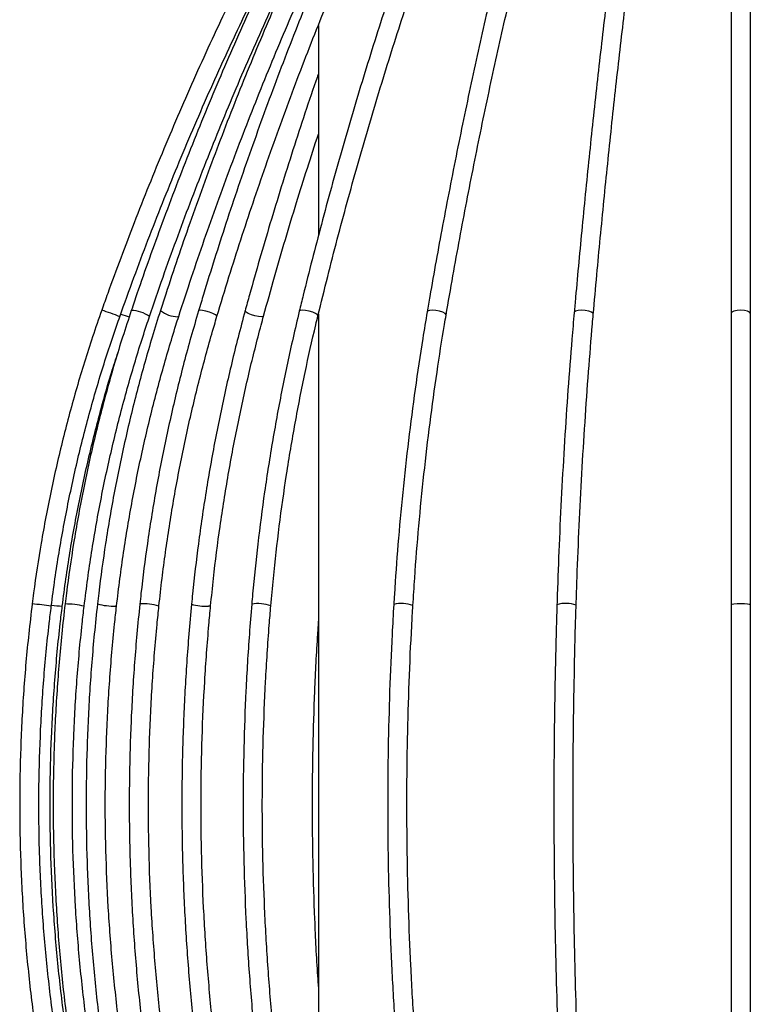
# Model space of a CAD drawing. Header units: millimetres. Extents: x -122 to 107, y -309 to 1637.
# Tile 3 of 13: x -122 to -8, y 105 to 259. Entities that reach past the tile are written whole.
import ezdxf

# ---------------------------------------------------------------- set-up
doc = ezdxf.new("R2010")
doc.units = ezdxf.units.MM

msp = doc.modelspace()

# ---------------------------------------------------------------- linework, layer by layer
at = {"color": 7, "linetype": 'Continuous', "lineweight": 25}
for p, q in [((-11.19, 485.09), (-11.19, 7.36)), ((-8.19, 7.36), (-8.19, 485.09)), ((-75.69, 257.66), (-75.69, 224.8)), ((-75.69, 212.62), (-75.69, 57.29)), ((-115.72, 166.98), (-115.72, 166.98)), ((-112.3, 166.98), (-112.3, 166.98))]:
    msp.add_line(p, q, dxfattribs=at)
at = {"color": 8, "linetype": 'Continuous', "lineweight": 25, "flags": 128}
for points in [[(-97.52, 212.23), (-97.53, 212.23), (-97.67, 212.19)], [(-91.55, 212.26), (-91.57, 212.33), (-91.78, 212.5), (-92.18, 212.69), (-92.7, 212.88), (-93.26, 213.04), (-93.78, 213.15), (-94.18, 213.19), (-94.39, 213.15), (-94.42, 213.12)], [(-84.61, 212.19), (-85.06, 212.23), (-85.61, 212.33), (-86.17, 212.5), (-86.66, 212.69), (-87, 212.88), (-87.15, 213.04), (-87.15, 213.09)], [(-84.26, 212.29), (-84.33, 212.23), (-84.61, 212.19)], [(-75.76, 212.34), (-75.84, 212.5), (-76.13, 212.69), (-76.58, 212.88), (-77.13, 213.04), (-77.7, 213.15), (-78.19, 213.19), (-78.53, 213.15), (-78.68, 213.04), (-78.68, 213.04)], [(-55.74, 212.44), (-55.74, 212.5), (-55.9, 212.69), (-56.26, 212.88), (-56.77, 213.04), (-57.34, 213.15), (-57.9, 213.19), (-58.35, 213.15), (-58.63, 213.04), (-58.7, 212.94)], [(-32.73, 212.56), (-32.77, 212.69), (-33.02, 212.88), (-33.45, 213.04), (-34, 213.15), (-34.58, 213.19), (-35.11, 213.15), (-35.5, 213.04), (-35.7, 212.88), (-35.72, 212.82)], [(-8.19, 212.69), (-8.31, 212.88), (-8.63, 213.04), (-9.12, 213.15), (-9.69, 213.19), (-10.27, 213.15), (-10.75, 213.04), (-11.08, 212.88), (-11.19, 212.69), (-11.19, 212.69)], [(-107.24, 166.99), (-107.24, 166.99), (-107.38, 166.97)], [(-92.54, 167.02), (-92.6, 166.99), (-92.88, 166.97)], [(-8.19, 167.16), (-8.31, 167.23), (-8.63, 167.29), (-9.12, 167.33), (-9.69, 167.35), (-10.27, 167.33), (-10.75, 167.29), (-11.08, 167.23), (-11.19, 167.16), (-11.19, 167.16)]]:
    msp.add_lwpolyline(points, dxfattribs=at)
at = {"color": 8, "linetype": 'Continuous', "lineweight": 25}
for centre, radius, start, end in [((-115.98, 190.61), 23.48, 66.7994, 74.1196), ((-103.33, 221.26), 9.26, 249.4044, 258.3156), ((-105.1, 207.99), 5.19, 54.488, 88.1102), ((-97.56, 216.8), 4.61, 232.3132, 268.6198), ((-127.06, 102.31), 65.37, 81.5378, 84.1675), ((-114.57, 186.45), 19.5, 261.5877, 266.6083), ((-115.4, 153.64), 13.69, 76.8981, 89.4751), ((-107.33, 178.83), 11.86, 255.9125, 269.7644), ((-102.93, 159.43), 7.92, 73.0198, 94.8656), ((-93.37, 173.76), 6.8, 251.5671, 274.1185), ((-85.09, 161.65), 5.73, 69.9159, 100.2524), ((-62.71, 162.42), 4.98, 69.013, 104.0596), ((-37.05, 162.92), 4.5, 68.7132, 107.6982)]:
    msp.add_arc(centre, radius, start, end, dxfattribs=at)
at = {"color": 7, "linetype": 'Continuous', "lineweight": 25}
for points, knots in [([(-41.43, 341.38), (-42.73, 339.61), (-46.47, 334.5), (-52.48, 325.9), (-59.36, 315.52), (-65.98, 304.97), (-72.32, 294.25), (-78.4, 283.38), (-84.19, 272.35), (-89.71, 261.18), (-94.94, 249.88), (-99.88, 238.44), (-104.45, 227.09), (-107.62, 218.65), (-109.25, 214.07), (-109.56, 213.19)], [0, 0, 0, 0, 0.045056, 0.130539, 0.216023, 0.301507, 0.386992, 0.472476, 0.55796, 0.643445, 0.728929, 0.814414, 0.899898, 0.980884, 1, 1, 1, 1]), ([(-40.02, 341.35), (-41.25, 339.58), (-44.82, 334.47), (-50.54, 325.87), (-57.1, 315.49), (-63.41, 304.94), (-69.46, 294.22), (-75.24, 283.34), (-80.77, 272.32), (-86.02, 261.15), (-91.01, 249.84), (-95.72, 238.41), (-100.07, 227.05), (-103.09, 218.61), (-104.64, 214.04), (-104.93, 213.17)], [0, 0, 0, 0, 0.045057, 0.130549, 0.216043, 0.301538, 0.387033, 0.472529, 0.558024, 0.64352, 0.729017, 0.814514, 0.900011, 0.98101, 1, 1, 1, 1]), ([(-36.8, 341.28), (-37.89, 339.52), (-41.06, 334.4), (-46.14, 325.8), (-51.97, 315.42), (-57.57, 304.86), (-62.94, 294.14), (-68.08, 283.26), (-72.98, 272.24), (-77.65, 261.06), (-82.07, 249.76), (-86.25, 238.32), (-90.12, 226.96), (-92.79, 218.54), (-94.16, 213.97), (-94.42, 213.12)], [0, 0, 0, 0, 0.045058, 0.130578, 0.216099, 0.301622, 0.387145, 0.472668, 0.558192, 0.643717, 0.729242, 0.814768, 0.900293, 0.98132, 1, 1, 1, 1]), ([(-31.97, 341.16), (-32.86, 339.4), (-35.43, 334.29), (-39.55, 325.68), (-44.28, 315.3), (-48.82, 304.74), (-53.17, 294.01), (-57.34, 283.13), (-61.31, 272.1), (-65.1, 260.93), (-68.69, 249.62), (-72.08, 238.18), (-75.21, 226.82), (-77.37, 218.42), (-78.48, 213.88), (-78.68, 213.04)], [0, 0, 0, 0, 0.04506, 0.130628, 0.216197, 0.301767, 0.387335, 0.472904, 0.558472, 0.644039, 0.729606, 0.815172, 0.900738, 0.981801, 1, 1, 1, 1]), ([(-25.84, 340.99), (-26.47, 339.23), (-28.28, 334.11), (-31.18, 325.51), (-34.5, 315.12), (-37.7, 304.56), (-40.76, 293.84), (-43.69, 282.96), (-46.49, 271.93), (-49.15, 260.75), (-51.68, 249.44), (-54.06, 238), (-56.27, 226.65), (-57.78, 218.27), (-58.56, 213.75), (-58.7, 212.94)], [0, 0, 0, 0, 0.04506, 0.130685, 0.216308, 0.301928, 0.387545, 0.473159, 0.558771, 0.64438, 0.729986, 0.815591, 0.901193, 0.982288, 1, 1, 1, 1]), ([(-55.74, 212.44), (-55.38, 214.49), (-54.35, 220.43), (-52.54, 230.19), (-50.25, 241.67), (-47.82, 253.02), (-45.26, 264.24), (-42.56, 275.32), (-39.72, 286.26), (-36.75, 297.04), (-33.65, 307.65), (-30.42, 318.11), (-27.12, 328.2), (-24.63, 335.45), (-23.26, 339.29), (-23.02, 339.98)], [0, 0, 0, 0, 0.04506, 0.130687, 0.216315, 0.30194, 0.387564, 0.473184, 0.558803, 0.644418, 0.730031, 0.815641, 0.901248, 0.982345, 1, 1, 1, 1]), ([(-18.78, 340.76), (-19.1, 338.99), (-20.03, 333.89), (-21.53, 325.29), (-23.24, 314.91), (-24.89, 304.35), (-26.47, 293.64), (-27.98, 282.76), (-29.43, 271.74), (-30.8, 260.57), (-32.1, 249.27), (-33.33, 237.84), (-34.47, 226.49), (-35.25, 218.12), (-35.65, 213.62), (-35.72, 212.82)], [0, 0, 0, 0, 0.0450591, 0.130706, 0.2163504, 0.3019905, 0.3876268, 0.4732594, 0.5588888, 0.6445152, 0.7301389, 0.8157602, 0.9013792, 0.9824896, 1, 1, 1, 1]), ([(-32.73, 212.56), (-32.55, 214.61), (-32.02, 220.56), (-31.08, 230.33), (-29.9, 241.81), (-28.64, 253.17), (-27.32, 264.4), (-25.92, 275.49), (-24.46, 286.43), (-22.92, 297.21), (-21.32, 307.84), (-19.65, 318.3), (-17.95, 328.4), (-16.66, 335.67), (-15.95, 339.52), (-15.83, 340.21)], [0, 0, 0, 0, 0.045058, 0.13067, 0.216282, 0.301891, 0.387499, 0.473103, 0.558705, 0.644304, 0.7299, 0.815492, 0.90108, 0.982157, 1, 1, 1, 1]), ([(-91.55, 212.26), (-90.93, 214.31), (-89.12, 220.25), (-85.94, 230.01), (-81.94, 241.48), (-77.68, 252.84), (-73.18, 264.05), (-68.44, 275.13), (-63.47, 286.07), (-58.26, 296.85), (-52.83, 307.47), (-47.16, 317.92), (-41.38, 328.02), (-37.03, 335.24), (-34.66, 339.04), (-34.25, 339.69)], [0, 0, 0, 0, 0.045058, 0.130758, 0.21646, 0.302162, 0.387865, 0.473567, 0.55927, 0.644974, 0.730678, 0.816382, 0.902087, 0.983284, 1, 1, 1, 1]), ([(-75.76, 212.34), (-75.26, 214.38), (-73.8, 220.33), (-71.22, 230.09), (-67.97, 241.56), (-64.52, 252.91), (-60.87, 264.13), (-57.03, 275.21), (-53, 286.14), (-48.78, 296.92), (-44.38, 307.54), (-39.79, 317.99), (-35.1, 328.08), (-31.57, 335.32), (-29.64, 339.14), (-29.3, 339.81)], [0, 0, 0, 0, 0.045059, 0.130721, 0.216383, 0.302045, 0.387706, 0.473367, 0.559026, 0.644685, 0.730344, 0.816002, 0.901659, 0.98281, 1, 1, 1, 1]), ([(-102.09, 212.21), (-101.39, 214.26), (-99.36, 220.2), (-95.78, 229.96), (-91.26, 241.44), (-86.47, 252.79), (-81.4, 264.01), (-76.06, 275.09), (-70.46, 286.03), (-64.59, 296.81), (-58.47, 307.43), (-52.08, 317.88), (-45.91, 327.48), (-41.77, 333.52), (-39.93, 336.2)], [0, 0, 0, 0, 0.046412, 0.134722, 0.223034, 0.311345, 0.399657, 0.48797, 0.576282, 0.664595, 0.752908, 0.841222, 0.929536, 1, 1, 1, 1]), ([(-97.52, 212.23), (-96.86, 214.28), (-94.92, 220.22), (-91.52, 229.98), (-87.22, 241.46), (-82.66, 252.81), (-77.84, 264.03), (-72.76, 275.11), (-67.42, 286.04), (-62.8, 295.05), (-59.86, 300.36), (-58.88, 302.14)], [0, 0, 0, 0, 0.0654721, 0.190026, 0.3145825, 0.4391394, 0.5636968, 0.6882548, 0.8128134, 0.9373726, 1, 1, 1, 1]), ([(-106.73, 212.19), (-106, 214.24), (-103.87, 220.18), (-100.11, 229.94), (-95.37, 241.42), (-90.34, 252.77), (-85, 263.98), (-81.2, 271.64), (-79.11, 275.52), (-78.99, 275.76)], [0, 0, 0, 0, 0.093995, 0.272871, 0.451751, 0.630632, 0.809512, 0.988392, 1, 1, 1, 1]), ([(-75.96, 275.18), (-76.43, 274.2), (-78.65, 269.56), (-82.38, 261.11), (-87.14, 249.81), (-91.62, 238.37), (-95.76, 227.01), (-98.63, 218.58), (-100.1, 214.01), (-100.38, 213.15)], [0, 0, 0, 0, 0.048685, 0.232763, 0.416842, 0.600922, 0.785003, 0.9594, 1, 1, 1, 1]), ([(-75.69, 250.11), (-75.75, 249.97), (-77.15, 246.05), (-79.69, 238.24), (-83.24, 226.9), (-85.67, 218.48), (-86.92, 213.93), (-87.15, 213.09)], [0, 0, 0, 0, 0.012233, 0.324509, 0.636785, 0.932632, 1, 1, 1, 1]), ([(-84.26, 212.29), (-83.69, 214.34), (-82.04, 220.29), (-79.23, 229.79), (-76.85, 237.16), (-75.69, 240.72)], [0, 0, 0, 0, 0.213915, 0.620686, 1, 1, 1, 1]), ([(-109.56, 213.19), (-110.04, 211.81), (-111.43, 207.81), (-113.5, 201.12), (-115.66, 193.1), (-117.52, 185), (-119.04, 176.98), (-119.94, 171.09), (-120.35, 167.91), (-120.42, 167.35)], [0, 0, 0, 0, 0.092924, 0.268907, 0.444897, 0.620887, 0.796877, 0.963609, 1, 1, 1, 1]), ([(-104.93, 213.17), (-105.39, 211.79), (-106.71, 207.79), (-108.69, 201.1), (-110.75, 193.08), (-112.52, 184.98), (-113.97, 176.96), (-114.82, 171.07), (-115.21, 167.9), (-115.28, 167.34)], [0, 0, 0, 0, 0.0929255, 0.2689786, 0.4450401, 0.6211031, 0.7971673, 0.9639719, 1, 1, 1, 1]), ([(-100.38, 213.15), (-100.82, 211.77), (-102.07, 207.77), (-103.95, 201.08), (-105.91, 193.06), (-107.6, 184.96), (-108.98, 176.93), (-109.79, 171.05), (-110.16, 167.89), (-110.22, 167.33)], [0, 0, 0, 0, 0.092927, 0.269047, 0.445176, 0.621307, 0.797439, 0.96431, 1, 1, 1, 1]), ([(-107.24, 166.99), (-107.07, 168.42), (-106.57, 172.58), (-105.54, 179.43), (-104.04, 187.51), (-102.26, 195.52), (-100.24, 203.31), (-98.6, 208.86), (-97.67, 211.78), (-97.52, 212.23)], [0, 0, 0, 0, 0.092926, 0.269973, 0.447027, 0.624082, 0.801138, 0.968884, 1, 1, 1, 1]), ([(-94.42, 213.12), (-94.83, 211.74), (-96, 207.74), (-97.75, 201.05), (-99.58, 193.03), (-101.16, 184.93), (-102.44, 176.9), (-103.2, 171.02), (-103.54, 167.87), (-103.6, 167.32)], [0, 0, 0, 0, 0.092928, 0.269132, 0.445344, 0.621558, 0.797773, 0.964721, 1, 1, 1, 1]), ([(-100.62, 167), (-100.46, 168.43), (-99.99, 172.59), (-99.03, 179.44), (-97.63, 187.52), (-95.97, 195.53), (-94.08, 203.32), (-92.55, 208.88), (-91.68, 211.8), (-91.55, 212.26)], [0, 0, 0, 0, 0.092927, 0.26989, 0.44686, 0.62383, 0.8008, 0.968465, 1, 1, 1, 1]), ([(-87.15, 213.09), (-87.52, 211.71), (-88.59, 207.71), (-90.19, 201.02), (-91.86, 193), (-93.29, 184.89), (-94.47, 176.87), (-95.16, 170.99), (-95.47, 167.85), (-95.52, 167.3)], [0, 0, 0, 0, 0.092929, 0.269227, 0.445532, 0.621836, 0.79814, 0.96517, 1, 1, 1, 1]), ([(-92.54, 167.02), (-92.39, 168.45), (-91.97, 172.61), (-91.09, 179.46), (-89.81, 187.54), (-88.29, 195.55), (-86.58, 203.34), (-85.18, 208.9), (-84.38, 211.83), (-84.26, 212.29)], [0, 0, 0, 0, 0.092928, 0.269803, 0.446683, 0.623563, 0.800441, 0.968016, 1, 1, 1, 1]), ([(-78.68, 213.04), (-79.01, 211.67), (-79.96, 207.67), (-81.38, 200.98), (-82.86, 192.96), (-84.14, 184.85), (-85.18, 176.83), (-85.79, 170.96), (-86.07, 167.82), (-86.11, 167.29)], [0, 0, 0, 0, 0.09293, 0.269323, 0.44572, 0.622114, 0.798505, 0.965615, 1, 1, 1, 1]), ([(-83.12, 167.03), (-83, 168.46), (-82.62, 172.62), (-81.84, 179.47), (-80.7, 187.56), (-79.36, 195.57), (-77.83, 203.36), (-76.59, 208.93), (-75.88, 211.86), (-75.76, 212.34)], [0, 0, 0, 0, 0.092929, 0.269719, 0.446513, 0.623304, 0.800091, 0.967575, 1, 1, 1, 1]), ([(-58.7, 212.94), (-58.93, 211.57), (-59.6, 207.57), (-60.59, 200.89), (-61.64, 192.87), (-62.53, 184.77), (-63.27, 176.75), (-63.7, 170.9), (-63.89, 167.77), (-63.92, 167.25)], [0, 0, 0, 0, 0.09293, 0.26948, 0.446027, 0.622565, 0.799095, 0.96633, 1, 1, 1, 1]), ([(-60.93, 167.07), (-60.83, 168.5), (-60.57, 172.67), (-60.02, 179.52), (-59.22, 187.61), (-58.27, 195.63), (-57.2, 203.42), (-56.32, 209.01), (-55.82, 211.95), (-55.74, 212.44)], [0, 0, 0, 0, 0.092929, 0.2695867, 0.4462464, 0.622899, 0.7995429, 0.9668785, 1, 1, 1, 1]), ([(-35.72, 212.82), (-35.84, 211.45), (-36.18, 207.46), (-36.7, 200.79), (-37.24, 192.78), (-37.7, 184.69), (-38.08, 176.68), (-38.3, 170.84), (-38.4, 167.73), (-38.41, 167.21)], [0, 0, 0, 0, 0.092928, 0.269539, 0.446149, 0.622749, 0.799343, 0.966637, 1, 1, 1, 1]), ([(-35.41, 167.11), (-35.37, 168.55), (-35.23, 172.72), (-34.94, 179.59), (-34.53, 187.68), (-34.04, 195.71), (-33.49, 203.52), (-33.03, 209.11), (-32.78, 212.07), (-32.73, 212.56)], [0, 0, 0, 0, 0.092927, 0.269523, 0.446122, 0.622714, 0.799299, 0.966577, 1, 1, 1, 1]), ([(-117.44, 166.97), (-117.25, 168.4), (-116.71, 172.56), (-115.56, 179.41), (-113.91, 187.49), (-111.95, 195.51), (-109.72, 203.3), (-107.91, 208.84), (-106.89, 211.74), (-106.73, 212.19)], [0, 0, 0, 0, 0.0929242, 0.2701209, 0.4473255, 0.6245301, 0.8017347, 0.9696166, 1, 1, 1, 1]), ([(-112.3, 166.98), (-112.12, 168.41), (-111.6, 172.57), (-110.51, 179.42), (-108.94, 187.5), (-107.06, 195.51), (-104.94, 203.31), (-103.22, 208.85), (-102.24, 211.76), (-102.09, 212.21)], [0, 0, 0, 0, 0.092925, 0.270043, 0.447169, 0.624295, 0.801422, 0.969234, 1, 1, 1, 1]), ([(-115.72, 166.98), (-115.53, 168.41), (-115, 172.56), (-113.87, 179.41), (-112.25, 187.5), (-110.3, 195.51), (-108.55, 201.89), (-107.35, 205.57), (-107, 206.63)], [0, 0, 0, 0, 0.106311, 0.309004, 0.511705, 0.714407, 0.917109, 1, 1, 1, 1]), ([(-120.42, 167.35), (-120.6, 165.79), (-121.14, 161.28), (-121.8, 153.8), (-122.27, 144.9), (-122.43, 135.98), (-122.27, 127.07), (-121.8, 118.17), (-121.01, 109.29), (-119.91, 100.44), (-118.5, 91.64), (-116.77, 82.89), (-114.74, 74.21), (-112.4, 65.61), (-109.76, 57.1), (-106.82, 48.69), (-103.59, 40.38), (-100.06, 32.2), (-96.25, 24.14), (-92.15, 16.23), (-88.63, 9.97), (-86.46, 6.37), (-85.83, 5.31)], [0, 0, 0, 0, 0.02786, 0.080646, 0.133433, 0.186221, 0.239008, 0.291796, 0.344583, 0.397371, 0.450158, 0.502945, 0.555733, 0.60852, 0.661308, 0.714095, 0.766882, 0.81967, 0.872457, 0.925244, 0.978032, 1, 1, 1, 1]), ([(-83.69, 7.59), (-84.34, 8.68), (-86.51, 12.3), (-90, 18.57), (-94.04, 26.45), (-97.79, 34.47), (-101.26, 42.62), (-104.44, 50.9), (-107.32, 59.27), (-109.9, 67.75), (-112.17, 76.31), (-114.14, 84.95), (-115.8, 93.66), (-117.15, 102.41), (-118.19, 111.21), (-118.92, 120.05), (-119.33, 128.9), (-119.42, 137.76), (-119.2, 146.62), (-118.67, 155.46), (-118.02, 162.24), (-117.55, 166.08), (-117.44, 166.97)], [0, 0, 0, 0, 0.0229414, 0.0763117, 0.129684, 0.1830564, 0.2364286, 0.2898009, 0.3431731, 0.3965453, 0.4499175, 0.5032897, 0.5566618, 0.6100339, 0.6634061, 0.7167782, 0.7701503, 0.8235224, 0.8768945, 0.9302666, 0.9836386, 1, 1, 1, 1]), ([(-106.47, 61.85), (-107.07, 63.81), (-108.54, 68.6), (-110.52, 76.3), (-112.47, 84.94), (-114.1, 93.64), (-115.43, 102.4), (-116.46, 111.2), (-117.17, 120.03), (-117.57, 128.88), (-117.67, 137.74), (-117.45, 146.6), (-116.92, 155.45), (-116.29, 162.24), (-115.83, 166.07), (-115.72, 166.98)], [0, 0, 0, 0, 0.058018, 0.141316, 0.224613, 0.30791, 0.391206, 0.474503, 0.557799, 0.641095, 0.724392, 0.807688, 0.890984, 0.97428, 1, 1, 1, 1]), ([(-115.28, 167.34), (-115.46, 165.78), (-115.97, 161.28), (-116.59, 153.79), (-117.05, 144.89), (-117.19, 135.97), (-117.04, 127.06), (-116.59, 118.16), (-115.84, 109.27), (-114.79, 100.43), (-113.44, 91.62), (-111.8, 82.88), (-109.86, 74.2), (-107.63, 65.59), (-105.11, 57.08), (-102.31, 48.67), (-99.22, 40.36), (-95.86, 32.17), (-92.22, 24.12), (-88.32, 16.21), (-84.97, 9.97), (-82.92, 6.38), (-82.32, 5.34)], [0, 0, 0, 0, 0.02786, 0.080665, 0.133472, 0.18628, 0.239087, 0.291894, 0.344702, 0.397509, 0.450317, 0.503124, 0.555931, 0.608738, 0.661544, 0.714351, 0.767156, 0.819962, 0.872767, 0.925572, 0.978376, 1, 1, 1, 1]), ([(-80.15, 7.59), (-80.76, 8.67), (-82.82, 12.28), (-86.14, 18.54), (-89.99, 26.42), (-93.57, 34.44), (-96.87, 42.59), (-99.9, 50.86), (-102.64, 59.24), (-105.1, 67.71), (-107.27, 76.28), (-109.15, 84.91), (-110.73, 93.62), (-112.02, 102.37), (-113.01, 111.17), (-113.7, 120), (-114.1, 128.85), (-114.19, 137.71), (-113.98, 146.57), (-113.47, 155.41), (-112.85, 162.22), (-112.41, 166.06), (-112.3, 166.98)], [0, 0, 0, 0, 0.022754, 0.076118, 0.129485, 0.18285, 0.236215, 0.28958, 0.342944, 0.396308, 0.449671, 0.503034, 0.556397, 0.60976, 0.663122, 0.716484, 0.769846, 0.823208, 0.876569, 0.929931, 0.983293, 1, 1, 1, 1]), ([(-110.22, 167.33), (-110.39, 165.77), (-110.88, 161.27), (-111.47, 153.78), (-111.9, 144.88), (-112.04, 135.96), (-111.9, 127.05), (-111.47, 118.14), (-110.75, 109.26), (-109.75, 100.41), (-108.47, 91.61), (-106.9, 82.86), (-105.06, 74.18), (-102.94, 65.58), (-100.54, 57.06), (-97.87, 48.65), (-94.93, 40.34), (-91.73, 32.16), (-88.27, 24.1), (-84.55, 16.19), (-81.77, 10.71), (-80.23, 7.87), (-80.07, 7.59)], [0, 0, 0, 0, 0.028294, 0.08194, 0.135588, 0.189237, 0.242886, 0.296535, 0.350183, 0.403832, 0.457481, 0.511129, 0.564778, 0.618426, 0.672074, 0.725721, 0.779368, 0.833015, 0.886661, 0.940306, 0.993951, 1, 1, 1, 1]), ([(-76.66, 7.59), (-77.24, 8.66), (-79.2, 12.26), (-82.34, 18.51), (-86.01, 26.39), (-89.41, 34.41), (-92.56, 42.56), (-95.43, 50.83), (-98.05, 59.2), (-100.38, 67.68), (-102.45, 76.24), (-104.24, 84.88), (-105.74, 93.58), (-106.97, 102.33), (-107.91, 111.13), (-108.57, 119.96), (-108.95, 128.81), (-109.04, 137.67), (-108.84, 146.53), (-108.36, 155.37), (-107.77, 162.19), (-107.34, 166.06), (-107.24, 166.99)], [0, 0, 0, 0, 0.022562, 0.075921, 0.129281, 0.18264, 0.235998, 0.289356, 0.342713, 0.39607, 0.449426, 0.502781, 0.556136, 0.609491, 0.662846, 0.7162, 0.769554, 0.822908, 0.876262, 0.929616, 0.982969, 1, 1, 1, 1]), ([(-103.6, 167.32), (-103.76, 165.76), (-104.21, 161.26), (-104.76, 153.77), (-105.17, 144.87), (-105.3, 135.95), (-105.16, 127.04), (-104.76, 118.13), (-104.09, 109.25), (-103.16, 100.4), (-101.96, 91.6), (-100.5, 82.85), (-98.78, 74.17), (-96.8, 65.56), (-94.56, 57.05), (-92.07, 48.63), (-89.32, 40.33), (-86.33, 32.14), (-83.1, 24.08), (-79.63, 16.17), (-76.67, 9.96), (-74.87, 6.41), (-74.35, 5.4)], [0, 0, 0, 0, 0.027859, 0.080703, 0.133549, 0.186395, 0.239241, 0.292087, 0.344934, 0.39778, 0.450627, 0.503473, 0.55632, 0.609166, 0.662012, 0.714858, 0.767704, 0.820549, 0.873394, 0.926239, 0.979083, 1, 1, 1, 1]), ([(-72.09, 7.59), (-72.63, 8.64), (-74.45, 12.23), (-77.38, 18.47), (-80.8, 26.35), (-83.97, 34.37), (-86.91, 42.52), (-89.59, 50.78), (-92.03, 59.16), (-94.21, 67.63), (-96.14, 76.19), (-97.81, 84.83), (-99.22, 93.53), (-100.36, 102.28), (-101.24, 111.08), (-101.86, 119.91), (-102.21, 128.76), (-102.29, 137.62), (-102.11, 146.47), (-101.66, 155.32), (-101.11, 162.16), (-100.71, 166.04), (-100.62, 167)], [0, 0, 0, 0, 0.022302, 0.075652, 0.129004, 0.182355, 0.235705, 0.289055, 0.342404, 0.395753, 0.449102, 0.50245, 0.555797, 0.609145, 0.662492, 0.715839, 0.769186, 0.822533, 0.87588, 0.929226, 0.982573, 1, 1, 1, 1]), ([(-95.52, 167.3), (-95.66, 165.75), (-96.08, 161.24), (-96.58, 153.76), (-96.95, 144.86), (-97.07, 135.94), (-96.95, 127.03), (-96.58, 118.12), (-95.97, 109.24), (-95.12, 100.39), (-94.02, 91.59), (-92.69, 82.84), (-91.12, 74.16), (-89.31, 65.55), (-87.26, 57.04), (-84.99, 48.62), (-82.49, 40.31), (-79.74, 32.13), (-77.48, 25.83), (-76.05, 22.31), (-75.69, 21.42)], [0, 0, 0, 0, 0.031245, 0.090537, 0.149831, 0.209125, 0.26842, 0.327714, 0.387009, 0.446304, 0.505599, 0.564895, 0.624191, 0.683487, 0.742783, 0.80208, 0.861377, 0.920675, 0.979972, 1, 1, 1, 1]), ([(-75.69, 29.89), (-76.24, 31.37), (-77.75, 35.51), (-80.01, 42.47), (-82.47, 50.73), (-84.69, 59.1), (-86.68, 67.57), (-88.44, 76.13), (-89.97, 84.77), (-91.25, 93.47), (-92.3, 102.22), (-93.1, 111.02), (-93.67, 119.85), (-93.99, 128.7), (-94.07, 137.56), (-93.9, 146.41), (-93.49, 155.26), (-92.99, 162.12), (-92.63, 166.03), (-92.54, 167.02)], [0, 0, 0, 0, 0.034889, 0.097824, 0.16076, 0.223695, 0.28663, 0.349565, 0.412501, 0.475436, 0.538372, 0.601307, 0.664243, 0.727178, 0.790114, 0.853049, 0.915985, 0.97892, 1, 1, 1, 1]), ([(-86.11, 167.29), (-86.24, 165.73), (-86.61, 161.23), (-87.06, 153.75), (-87.38, 144.85), (-87.49, 135.93), (-87.38, 127.02), (-87.05, 118.11), (-86.51, 109.23), (-85.75, 100.38), (-84.78, 91.58), (-83.59, 82.83), (-82.2, 74.15), (-80.59, 65.55), (-78.77, 57.03), (-76.75, 48.62), (-74.52, 40.31), (-72.09, 32.13), (-69.47, 24.07), (-66.65, 16.16), (-64.38, 10.28), (-63.05, 7.05), (-62.77, 6.37)], [0, 0, 0, 0, 0.028025, 0.081229, 0.134435, 0.18764, 0.240846, 0.294052, 0.347258, 0.400465, 0.453672, 0.506879, 0.560088, 0.613297, 0.666507, 0.719718, 0.772931, 0.826144, 0.879359, 0.932575, 0.985792, 1, 1, 1, 1]), ([(-60.03, 7.59), (-60.45, 8.61), (-61.9, 12.16), (-64.27, 18.36), (-67.04, 26.24), (-69.61, 34.25), (-71.99, 42.4), (-74.17, 50.66), (-76.15, 59.04), (-77.92, 67.51), (-79.48, 76.07), (-80.83, 84.7), (-81.98, 93.4), (-82.91, 102.16), (-83.63, 110.96), (-84.13, 119.79), (-84.42, 128.64), (-84.49, 137.5), (-84.34, 146.35), (-83.98, 155.2), (-83.54, 162.09), (-83.21, 166.03), (-83.12, 167.03)], [0, 0, 0, 0, 0.0215576, 0.0748897, 0.1282249, 0.1815609, 0.2348978, 0.2882356, 0.3415744, 0.394914, 0.4482545, 0.5015958, 0.5549377, 0.6082802, 0.6616233, 0.7149666, 0.7683103, 0.821654, 0.8749977, 0.9283413, 0.9816845, 1, 1, 1, 1]), ([(-63.92, 167.25), (-64.01, 165.7), (-64.27, 161.2), (-64.58, 153.72), (-64.81, 144.82), (-64.89, 135.91), (-64.81, 127), (-64.58, 118.11), (-64.2, 109.23), (-63.66, 100.39), (-62.98, 91.59), (-62.14, 82.85), (-61.16, 74.17), (-60.03, 65.57), (-58.75, 57.06), (-57.32, 48.65), (-55.76, 40.35), (-54.05, 32.17), (-52.2, 24.12), (-50.21, 16.21), (-48.65, 10.44), (-47.74, 7.32), (-47.58, 6.74)], [0, 0, 0, 0, 0.0280671, 0.0813851, 0.1347045, 0.1880235, 0.2413424, 0.2946615, 0.3479809, 0.4013011, 0.4546222, 0.5079446, 0.5612686, 0.6145946, 0.6679227, 0.7212534, 0.774587, 0.8279238, 0.8812642, 0.9346085, 0.9879571, 1, 1, 1, 1]), ([(-44.7, 7.59), (-44.98, 8.56), (-45.99, 12.06), (-47.64, 18.21), (-49.59, 26.09), (-51.4, 34.11), (-53.07, 42.25), (-54.61, 50.52), (-56, 58.9), (-57.25, 67.37), (-58.35, 75.93), (-59.31, 84.57), (-60.11, 93.28), (-60.77, 102.04), (-61.27, 110.84), (-61.63, 119.67), (-61.83, 128.53), (-61.89, 137.39), (-61.79, 146.26), (-61.53, 155.11), (-61.22, 162.04), (-60.99, 166.02), (-60.93, 167.07)], [0, 0, 0, 0, 0.020502, 0.073834, 0.127171, 0.180513, 0.233859, 0.287208, 0.340561, 0.393917, 0.447275, 0.500636, 0.553999, 0.607363, 0.660728, 0.714095, 0.767463, 0.82083, 0.874198, 0.927566, 0.980933, 1, 1, 1, 1]), ([(-38.41, 167.21), (-38.46, 165.66), (-38.59, 161.16), (-38.76, 153.69), (-38.87, 144.81), (-38.91, 135.91), (-38.87, 127.01), (-38.75, 118.12), (-38.56, 109.25), (-38.28, 100.42), (-37.93, 91.63), (-37.5, 82.9), (-36.99, 74.23), (-36.4, 65.65), (-35.74, 57.15), (-35.01, 48.75), (-34.2, 40.46), (-33.32, 32.28), (-32.37, 24.24), (-31.34, 16.34), (-30.54, 10.65), (-30.09, 7.6), (-30.01, 7.09)], [0, 0, 0, 0, 0.028098, 0.081489, 0.134882, 0.188275, 0.241667, 0.29506, 0.348453, 0.401846, 0.45524, 0.508636, 0.562032, 0.615431, 0.668832, 0.722235, 0.77564, 0.829049, 0.882462, 0.935878, 0.9893, 1, 1, 1, 1]), ([(-27.05, 7.59), (-27.19, 8.5), (-27.7, 11.94), (-28.54, 18.03), (-29.55, 25.92), (-30.49, 33.95), (-31.35, 42.1), (-32.15, 50.38), (-32.87, 58.77), (-33.51, 67.25), (-34.08, 75.82), (-34.57, 84.47), (-34.99, 93.19), (-35.33, 101.95), (-35.59, 110.77), (-35.78, 119.61), (-35.88, 128.48), (-35.91, 137.35), (-35.86, 146.22), (-35.73, 155.08), (-35.57, 162.04), (-35.45, 166.05), (-35.41, 167.11)], [0, 0, 0, 0, 0.0191612, 0.0725469, 0.125939, 0.1793362, 0.2327379, 0.2861436, 0.3395527, 0.3929649, 0.4463797, 0.4997966, 0.5532155, 0.606636, 0.6600576, 0.7134803, 0.7669036, 0.8203274, 0.8737514, 0.9271752, 0.9805985, 1, 1, 1, 1]), ([(-75.69, 164.79), (-75.74, 164.06), (-76, 160.39), (-76.33, 153.73), (-76.62, 144.83), (-76.7, 135.92), (-76.61, 127.01), (-76.32, 118.11), (-76.01, 111.55), (-75.74, 107.97), (-75.69, 107.34)], [0, 0, 0, 0, 0.0380851, 0.1928763, 0.3476719, 0.5024668, 0.6572617, 0.812057, 0.9668532, 1, 1, 1, 1])]:
    msp.add_open_spline(points, degree=3, knots=knots, dxfattribs=at)

doc.saveas('drawing.dxf')
